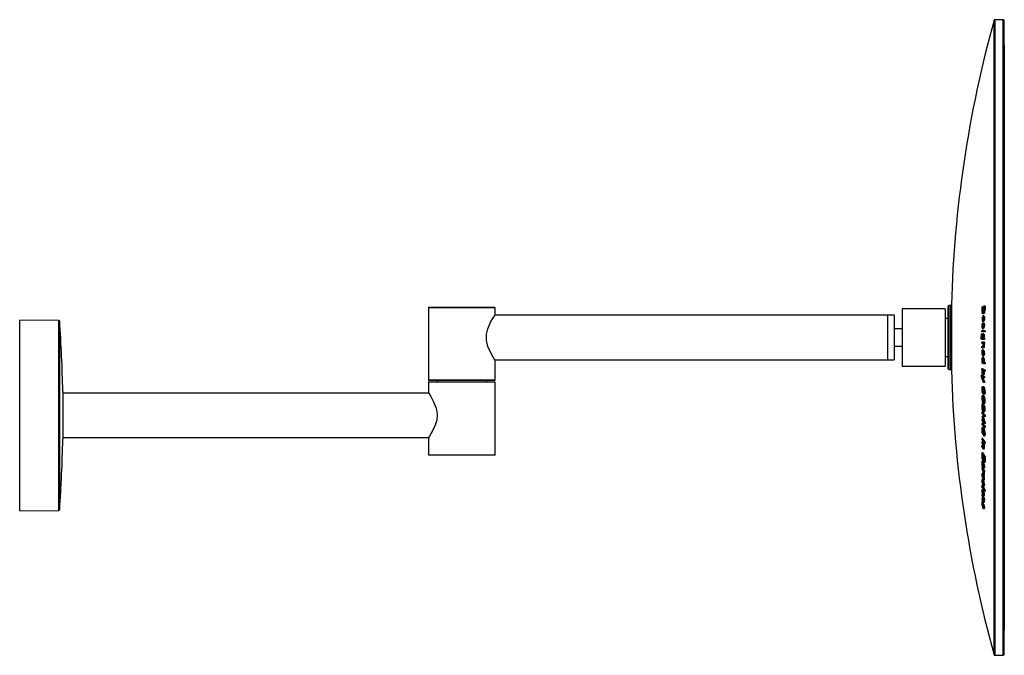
# Model space of a CAD drawing. Header units: millimetres. Extents: x -160 to 426, y -58 to 512.
# Tile 3 of 3: x 101 to 411, y 312 to 512. Entities that reach past the tile are written whole.
import ezdxf

# ---------------------------------------------------------------- set-up
doc = ezdxf.new("R2010")
doc.units = ezdxf.units.MM

msp = doc.modelspace()

# ---------------------------------------------------------------- linework, layer by layer
at = {"color": 8, "linetype": 'Continuous', "lineweight": 25}
for p, q in [((407.79, 507.92), (407.79, 511.65)), ((407.99, 511.8), (407.99, 508.06)), ((410.63, 311.8), (410.63, 511.8)), ((407.79, 311.95), (407.79, 507.92)), ((407.99, 508.06), (407.99, 311.8)), ((240.39, 421.1), (229.89, 421.1)), ((250.89, 421.1), (240.39, 421.1)), ((393.59, 421.85), (393.59, 401.75)), ((394.2, 401.74), (394.2, 421.85)), ((394.39, 422.05), (394.39, 409.02)), ((113.71, 357.41), (113.71, 417.19)), ((113.91, 417.01), (113.91, 357.59)), ((404.39, 415.25), (404.23, 415.25)), ((394.39, 409.02), (394.39, 401.55)), ((229.89, 398.5), (240.39, 398.5)), ((250.89, 397.7), (229.89, 397.7)), ((240.39, 398.5), (250.89, 398.5)), ((404.6, 389.35), (404.35, 389.35)), ((229.89, 374.9), (250.89, 374.9)), ((404.37, 377.16), (404.25, 377.16)), ((404.29, 374.33), (404.01, 374.33)), ((404.63, 373.74), (404.36, 373.74)), ((404.18, 371.5), (404.13, 371.5)), ((404.38, 362.53), (404.19, 362.53)), ((404.17, 358.82), (404.12, 358.82)), ((404.39, 358.39), (404.28, 358.39))]:
    msp.add_line(p, q, dxfattribs=at)
at = {"color": 7, "linetype": 'Continuous', "lineweight": 25}
for p, q in [((410.63, 511.8), (407.99, 511.8)), ((410.83, 511.6), (410.83, 312)), ((411.01, 503.92), (410.83, 504.14)), ((411.01, 503.92), (411.01, 411.8)), ((229.89, 421.1), (229.89, 398.5)), ((230.09, 421.3), (240.39, 421.3)), ((240.39, 421.3), (250.69, 421.3)), ((250.89, 418.82), (250.89, 421.1)), ((393.39, 401.95), (393.39, 421.65)), ((394.2, 421.85), (393.59, 421.85)), ((404.31, 421.09), (404, 421.09)), ((405, 421.65), (404.7, 421.65)), ((374.39, 418.8), (250.82, 418.8)), ((376.39, 418.8), (374.39, 418.8)), ((374.39, 404.8), (374.39, 418.8)), ((376.39, 418.8), (376.39, 411.8)), ((392.39, 420.8), (378.89, 420.8)), ((378.89, 420.8), (378.89, 402.8)), ((392.39, 420.8), (392.39, 402.8)), ((404.3, 420.39), (404, 420.39)), ((404.18, 419.31), (404.49, 419.31)), ((404.54, 418.65), (404.23, 418.65)), ((404.26, 418.35), (404.24, 418.35)), ((404.31, 419.34), (404.27, 419.33)), ((404.58, 419.33), (404.27, 419.33)), ((404.62, 419.34), (404.31, 419.34)), ((404.78, 419.43), (404.48, 419.43)), ((404.93, 419.76), (404.62, 419.76)), ((405, 420.58), (404.69, 420.58)), ((113.71, 417.19), (101.39, 417.3)), ((101.39, 357.3), (101.39, 417.3)), ((393.39, 417.8), (392.39, 417.8)), ((404.18, 417.62), (404.01, 417.62)), ((404.01, 416.33), (404.05, 416.14)), ((404.32, 416.33), (404.01, 416.33)), ((404.16, 415.44), (404.01, 415.44)), ((404.18, 417.05), (404.05, 417.05)), ((404.21, 416.14), (404.05, 416.14)), ((404.49, 416.83), (404.18, 416.83)), ((404.52, 416.84), (404.21, 416.84)), ((404.24, 415.61), (404.23, 415.25)), ((404.39, 415.61), (404.24, 415.61)), ((404.63, 416.31), (404.32, 416.31)), ((404.77, 417.82), (404.46, 417.82)), ((404.78, 415.54), (404.47, 415.54)), ((378.89, 414.55), (376.39, 414.55)), ((404.08, 412.81), (403.77, 412.81)), ((403.94, 412.06), (403.77, 412.06)), ((403.98, 412.58), (403.82, 412.58)), ((404.25, 413.57), (403.94, 413.57)), ((404.32, 412.01), (404.01, 412.01)), ((404.09, 414.57), (404.4, 414.57)), ((404.41, 414.58), (404.1, 414.58)), ((404.52, 412.9), (404.21, 412.9)), ((404.72, 414.73), (404.41, 414.73)), ((404.73, 412.64), (404.42, 412.64)), ((404.61, 413.6), (404.46, 413.6)), ((404.61, 413.9), (404.47, 413.9)), ((404.78, 412.11), (404.47, 412.11)), ((404.61, 413.91), (404.61, 413.57)), ((404.92, 413.57), (404.61, 413.57)), ((405.01, 413.92), (404.7, 413.92)), ((405, 413.57), (404.7, 413.57)), ((405.01, 413.92), (405, 413.57)), ((376.39, 411.8), (376.39, 404.8)), ((376.39, 409.05), (378.89, 409.05)), ((403.98, 411.61), (403.82, 411.61)), ((404.23, 411.14), (403.93, 411.14)), ((404.25, 410.33), (403.94, 410.33)), ((404.25, 408.93), (403.94, 408.93)), ((404.73, 408.79), (404.42, 408.79)), ((404.47, 411.5), (404.47, 411.16)), ((404.78, 411.5), (404.47, 411.5)), ((404.78, 411.16), (404.47, 411.16)), ((404.47, 410.3), (404.47, 409.96)), ((404.78, 410.3), (404.47, 410.3)), ((404.78, 409.96), (404.47, 409.96)), ((404.78, 409.34), (404.47, 409.34)), ((411.01, 411.8), (411.01, 319.67)), ((392.39, 405.8), (393.39, 405.8)), ((404.17, 406.96), (404, 406.96)), ((404.05, 406.38), (404.01, 406.18)), ((404.17, 406.18), (404.01, 406.18)), ((404.17, 406.38), (404.05, 406.38)), ((404.47, 407.87), (404.16, 407.87)), ((404.16, 407.86), (404.2, 407.86)), ((404.51, 407.86), (404.2, 407.86)), ((404.27, 406.39), (404.23, 406.39)), ((404.24, 406.08), (404.55, 406.08)), ((404.58, 408.57), (404.28, 408.57)), ((404.77, 406.9), (404.46, 406.9)), ((404.47, 407.86), (404.51, 407.86)), ((250.82, 404.8), (374.39, 404.8)), ((250.89, 398.5), (250.89, 404.73)), ((374.39, 404.8), (376.39, 404.8)), ((378.89, 402.8), (392.39, 402.8)), ((404, 404.18), (403.94, 404.18)), ((404.31, 404.67), (404.01, 404.67)), ((404.26, 405.09), (404.06, 405.09)), ((404.44, 405.47), (404.14, 405.47)), ((404.29, 404.08), (404.19, 404.08)), ((404.51, 405.46), (404.2, 405.46)), ((404.7, 404), (404.39, 404)), ((404.72, 405.12), (404.41, 405.12)), ((404.44, 405.47), (404.51, 405.46)), ((404.77, 404.58), (404.46, 404.58)), ((404.69, 403.89), (404.69, 403.55)), ((405, 403.89), (404.69, 403.89)), ((405, 403.55), (404.69, 403.55)), ((405, 403.89), (405, 403.55)), ((393.59, 401.75), (394.2, 401.74)), ((404.02, 399.83), (403.72, 399.83)), ((404.09, 399.79), (403.78, 399.79)), ((404.09, 399.7), (403.78, 399.7)), ((404.25, 401.95), (403.94, 401.95)), ((404.32, 401.04), (404.01, 401.04)), ((404.02, 399.83), (404.09, 399.79)), ((404.21, 401.46), (404.07, 401.46)), ((404.31, 400.41), (404.2, 400.41)), ((404.28, 400.06), (404.59, 400.06)), ((404.63, 400.07), (404.32, 400.07)), ((404.73, 400.23), (404.42, 400.23)), ((404.78, 400.74), (404.47, 400.74)), ((404.47, 399.54), (404.47, 399.19)), ((404.77, 399.54), (404.47, 399.54)), ((404.63, 400.07), (404.59, 400.06)), ((405.01, 401.57), (404.7, 401.57)), ((405.01, 401.24), (404.7, 401.24)), ((229.89, 397.7), (229.89, 394.4)), ((229.99, 397.8), (250.79, 397.8)), ((240.39, 398.3), (230.09, 398.3)), ((232.64, 398.3), (232.64, 397.8)), ((250.69, 398.3), (240.39, 398.3)), ((248.14, 397.8), (248.14, 398.3)), ((250.89, 374.9), (250.89, 397.7)), ((404.16, 399.32), (403.85, 399.32)), ((404.35, 398.86), (404.05, 398.86)), ((404.43, 396.32), (404.12, 396.32)), ((404.78, 399.19), (404.47, 399.19)), ((404.78, 398), (404.47, 398)), ((404.78, 397.65), (404.47, 397.65)), ((114.94, 394.84), (114.94, 379.76)), ((229.95, 394.3), (114.94, 394.3)), ((404.31, 395.39), (404, 395.39)), ((404.42, 393.51), (404.11, 393.51)), ((404.46, 394.52), (404.15, 394.52)), ((404.46, 394.18), (404.15, 394.18)), ((404.63, 396.2), (404.32, 396.2)), ((404.62, 393.36), (404.32, 393.36)), ((404.77, 396.06), (404.46, 396.06)), ((404.48, 393.92), (404.79, 393.92)), ((404.93, 395.65), (404.62, 395.65)), ((405.01, 394.8), (404.7, 394.8)), ((404.31, 392.58), (404, 392.58)), ((404.34, 390.98), (404.03, 390.98)), ((404.36, 391.99), (404.05, 391.99)), ((404.28, 393.07), (404.06, 393.07)), ((404.39, 390.71), (404.08, 390.71)), ((404.34, 390.33), (404.39, 390.43)), ((404.74, 390.45), (404.43, 390.45)), ((404.77, 393.21), (404.46, 393.21)), ((404.79, 390.42), (404.49, 390.42)), ((404.51, 391.05), (404.82, 391.05)), ((404.93, 392.77), (404.62, 392.77)), ((404.92, 391.19), (404.62, 391.19)), ((405.01, 391.9), (404.7, 391.9)), ((404.25, 388.26), (403.94, 388.26)), ((404.31, 389.95), (404, 389.95)), ((404.19, 389.07), (404.14, 389.07)), ((404.2, 388.71), (404.51, 388.71)), ((404.6, 388.85), (404.29, 388.85)), ((404.67, 389.68), (404.36, 389.68)), ((404.52, 390.05), (404.4, 390.05)), ((404.93, 388.38), (404.62, 388.38)), ((405.01, 389.21), (404.7, 389.21)), ((404.7, 387.32), (404.7, 386.99)), ((405.01, 387.32), (404.7, 387.32)), ((405.01, 387.32), (405.01, 386.99)), ((403.93, 385.98), (403.93, 385.66)), ((404.24, 385.98), (403.93, 385.98)), ((404.25, 384.78), (403.94, 384.78)), ((404.05, 386.97), (404.05, 386.64)), ((404.46, 386.68), (404.15, 386.68)), ((404.24, 385.98), (404.28, 385.92)), ((405, 385.03), (404.69, 385.03)), ((405, 384.72), (404.69, 384.72)), ((405.01, 386.99), (404.7, 386.99)), ((404.31, 382.6), (404, 382.6)), ((404.07, 383.07), (404.06, 383.04)), ((404.19, 383.04), (404.06, 383.04)), ((404.4, 383.43), (404.09, 383.43)), ((404.46, 381.67), (404.15, 381.67)), ((404.46, 381.35), (404.15, 381.35)), ((404.63, 383.19), (404.32, 383.19)), ((404.77, 382.96), (404.46, 382.96)), ((404.53, 380.88), (404.84, 380.88)), ((404.93, 382.47), (404.62, 382.47)), ((405.01, 381.61), (404.7, 381.61)), ((405.01, 383.83), (404.71, 383.83)), ((405.02, 383.52), (404.71, 383.52)), ((114.94, 380.3), (229.95, 380.3)), ((229.89, 380.27), (229.89, 374.9)), ((404.25, 379.98), (403.94, 379.98)), ((403.94, 379.98), (403.94, 379.67)), ((404.25, 378.95), (403.94, 378.95)), ((403.94, 378.95), (403.94, 378.65)), ((404.4, 377.87), (404.46, 377.78)), ((404.46, 379.21), (404.46, 378.9)), ((404.77, 379.21), (404.46, 379.21)), ((404.61, 378.9), (404.46, 378.9)), ((404.77, 378.08), (404.46, 378.08)), ((404.46, 378.08), (404.46, 377.78)), ((404.77, 377.78), (404.46, 377.78)), ((404.92, 378.99), (404.61, 378.99)), ((405.01, 378.86), (404.7, 378.86)), ((405.01, 378.51), (404.7, 378.51)), ((405.01, 378.86), (405.01, 378.51)), ((250.79, 374.8), (229.99, 374.8)), ((404.25, 377.69), (403.94, 377.69)), ((404.25, 375.55), (403.94, 375.55)), ((404.36, 376.75), (404.67, 376.75)), ((404.72, 376.8), (404.41, 376.8)), ((404.77, 377.22), (404.46, 377.22)), ((403.94, 371.86), (403.94, 371.56)), ((404.16, 372.24), (404.01, 372.24)), ((404.33, 372.89), (404.02, 372.89)), ((404.4, 372.81), (404.09, 372.81)), ((404.26, 373.5), (404.15, 373.5)), ((404.24, 373.12), (404.36, 373.12)), ((404.37, 371.87), (404.24, 371.87)), ((404.69, 372.19), (404.38, 372.19)), ((404.61, 372.93), (404.5, 372.93)), ((404.59, 372.53), (404.9, 372.53)), ((405.01, 374.2), (404.7, 374.2)), ((405.02, 373.11), (404.71, 373.11)), ((403.94, 370.87), (403.94, 370.58)), ((404.25, 370.87), (403.94, 370.87)), ((404.35, 369), (404.05, 369)), ((404.13, 371.5), (404.18, 371.4)), ((404.37, 368.8), (404.2, 368.8)), ((404.39, 371.29), (404.24, 371.29)), ((404.38, 371.2), (404.29, 371.2)), ((404.35, 370.81), (404.29, 370.89)), ((404.35, 368.94), (404.41, 368.61)), ((404.38, 370.8), (404.69, 370.8)), ((404.71, 368.61), (404.41, 368.61)), ((404.77, 371.35), (404.46, 371.35)), ((404.77, 369.79), (404.46, 369.79)), ((404.77, 369.49), (404.46, 369.49)), ((404.77, 368.96), (404.46, 368.96)), ((404.77, 369.79), (404.77, 369.49)), ((404.26, 368.37), (404.01, 368.37)), ((404.32, 367.75), (404.01, 367.75)), ((404.17, 366.51), (404.01, 366.51)), ((404.17, 365.83), (404.01, 365.83)), ((404.34, 367.12), (404.03, 367.12)), ((404.17, 365.93), (404.05, 365.93)), ((404.37, 367.84), (404.06, 367.84)), ((404.51, 366.89), (404.2, 366.89)), ((404.38, 365.57), (404.23, 365.57)), ((404.33, 367.25), (404.38, 366.96)), ((404.69, 366.96), (404.38, 366.96)), ((404.71, 368.14), (404.4, 368.14)), ((404.77, 365.56), (404.46, 365.56)), ((404.77, 367.41), (404.47, 367.41)), ((404.18, 362.31), (403.94, 362.31)), ((404.3, 365.16), (403.99, 365.16)), ((404.01, 364.68), (404.01, 364.53)), ((404.13, 364.68), (404.01, 364.68)), ((404.19, 364.53), (404.01, 364.53)), ((404.19, 363.46), (404.01, 363.46)), ((404.33, 364.02), (404.02, 364.02)), ((404.08, 363.71), (404.04, 363.71)), ((404.35, 363.04), (404.04, 363.04)), ((404.39, 365.04), (404.08, 365.04)), ((404.38, 362.75), (404.11, 362.75)), ((404.51, 363.73), (404.2, 363.73)), ((404.37, 362.35), (404.28, 362.35)), ((404.37, 365.14), (404.68, 365.14)), ((404.71, 363.02), (404.4, 363.02)), ((404.77, 362.37), (404.46, 362.37)), ((404.7, 363.66), (404.7, 363.4)), ((405.01, 363.66), (404.7, 363.66)), ((405.01, 363.4), (404.7, 363.4)), ((405.01, 363.66), (405.01, 363.4)), ((404.24, 361.19), (403.93, 361.19)), ((403.93, 359.3), (403.93, 359.06)), ((403.93, 359.3), (403.99, 359.17)), ((404.24, 360.17), (404, 360.17)), ((404.14, 359.61), (404, 359.61)), ((404.32, 360.02), (404.09, 360.02)), ((404.38, 360.41), (404.25, 360.41)), ((404.4, 362.01), (404.37, 362)), ((404.37, 361.99), (404.68, 361.99)), ((404.41, 359.95), (404.38, 359.95)), ((404.38, 359.94), (404.69, 359.94)), ((404.7, 359.18), (404.39, 359.18)), ((404.71, 362.01), (404.4, 362.01)), ((404.72, 359.95), (404.41, 359.95)), ((404.77, 361.02), (404.46, 361.02)), ((404.77, 360.77), (404.46, 360.77)), ((404.76, 360.28), (404.46, 360.28)), ((404.71, 362.01), (404.68, 362)), ((404.72, 359.95), (404.69, 359.95)), ((404.77, 361.02), (404.77, 360.77)), ((101.39, 357.3), (113.71, 357.41)), ((404.36, 359.03), (404.24, 359.03)), ((404.24, 358.51), (404.28, 358.39)), ((404.38, 358.51), (404.24, 358.51)), ((404.39, 357.97), (404.7, 357.97)), ((404.77, 358.38), (404.46, 358.38)), ((410.83, 319.45), (411.01, 319.67)), ((407.99, 311.8), (410.63, 311.8))]:
    msp.add_line(p, q, dxfattribs=at)
at = {"color": 7, "linetype": 'Continuous', "lineweight": 25, "flags": 128}
for points in [[(250.87, 404.73), (250.74, 404.92), (250.27, 405.65), (249.51, 406.96), (248.61, 409.01), (248.18, 410.87), (248.2, 412.87), (248.59, 414.54), (249.48, 416.58), (250.36, 418.09), (250.81, 418.78), (250.83, 418.82)], [(404.05, 419.77), (404.1, 419.66), (404.13, 419.64), (404.17, 419.62)], [(404.2, 418.65), (404.32, 418.61), (404.38, 418.5), (404.43, 418.3), (404.45, 418.06), (404.46, 417.82)], [(404.32, 418.31), (404.29, 418.34), (404.26, 418.36), (404.24, 418.35)], [(404.31, 419.65), (404.32, 419.66), (404.32, 419.66), (404.33, 419.66), (404.33, 419.66), (404.34, 419.66), (404.34, 419.66), (404.35, 419.67), (404.35, 419.67)], [(404.58, 419.33), (404.51, 419.31), (404.49, 419.31)], [(404.54, 418.64), (404.62, 418.61), (404.69, 418.5), (404.74, 418.3), (404.76, 418.06), (404.77, 417.82)], [(404.62, 419.34), (404.62, 419.34), (404.61, 419.34), (404.61, 419.34), (404.6, 419.34), (404.6, 419.33), (404.59, 419.33), (404.59, 419.33), (404.58, 419.33)], [(404.01, 415.44), (404.02, 415.26), (404.03, 415.06), (404.04, 414.97), (404.06, 414.91), (404.08, 414.88), (404.1, 414.88)], [(404.23, 415.25), (404.21, 414.88), (404.19, 414.74), (404.16, 414.64), (404.12, 414.59), (404.1, 414.58)], [(404.16, 415.26), (404.16, 415.3), (404.16, 415.35), (404.16, 415.39), (404.16, 415.44), (404.16, 415.48), (404.16, 415.53), (404.17, 415.57), (404.17, 415.62)], [(404.17, 415.62), (404.18, 415.91), (404.2, 416.07), (404.23, 416.2), (404.26, 416.28), (404.31, 416.31)], [(404.21, 416.84), (404.21, 416.84), (404.21, 416.84), (404.2, 416.83), (404.2, 416.83), (404.19, 416.83), (404.19, 416.83), (404.18, 416.83), (404.18, 416.83)], [(404.46, 417.82), (404.45, 417.44), (404.41, 417.21), (404.37, 417.03), (404.29, 416.89), (404.21, 416.84)], [(404.31, 416.31), (404.37, 416.27), (404.41, 416.17), (404.44, 416.03), (404.46, 415.82), (404.47, 415.54)], [(404.39, 415.53), (404.38, 415.8), (404.37, 415.9), (404.35, 415.97), (404.33, 416), (404.31, 416.01)], [(404.41, 414.73), (404.4, 414.76), (404.4, 414.78), (404.39, 414.81), (404.39, 414.83), (404.38, 414.86), (404.38, 414.88), (404.37, 414.91), (404.37, 414.93)], [(404.77, 417.82), (404.75, 417.44), (404.72, 417.21), (404.67, 417.03), (404.6, 416.89), (404.52, 416.84)], [(404.62, 416.31), (404.68, 416.27), (404.72, 416.17), (404.75, 416.03), (404.77, 415.82), (404.78, 415.54)], [(403.93, 411.14), (403.83, 411.21), (403.77, 411.36), (403.73, 411.59), (403.7, 411.84), (403.7, 412.05)], [(403.94, 413.57), (403.94, 413.61), (403.94, 413.64), (403.94, 413.68), (403.94, 413.72), (403.94, 413.76), (403.94, 413.79), (403.94, 413.83), (403.94, 413.87)], [(403.99, 412.62), (404.04, 412.79), (404.14, 412.89), (404.2, 412.9)], [(404.2, 412.9), (404.31, 412.87), (404.37, 412.79), (404.42, 412.64)], [(404.34, 412.47), (404.27, 412.54), (404.24, 412.55), (404.2, 412.56)], [(404.51, 412.9), (404.62, 412.87), (404.68, 412.79), (404.73, 412.64)], [(404.61, 413.91), (404.62, 413.91), (404.63, 413.91), (404.64, 413.91), (404.65, 413.91), (404.66, 413.92), (404.68, 413.92), (404.69, 413.92), (404.7, 413.92)], [(404.7, 413.57), (404.68, 413.57), (404.67, 413.57), (404.66, 413.57), (404.65, 413.57), (404.64, 413.57), (404.63, 413.57), (404.62, 413.57), (404.61, 413.57)], [(405, 413.57), (404.99, 413.57), (404.98, 413.57), (404.97, 413.57), (404.96, 413.57), (404.95, 413.57), (404.94, 413.57), (404.93, 413.57), (404.92, 413.57)], [(403.82, 411.61), (403.84, 411.55), (403.9, 411.49), (403.93, 411.48)], [(403.93, 411.48), (403.94, 411.48), (403.95, 411.48), (403.96, 411.48), (403.97, 411.48), (403.98, 411.48), (403.99, 411.48), (404, 411.48), (404.01, 411.48)], [(404.47, 411.16), (404.4, 411.15), (404.33, 411.15), (404.27, 411.15), (404.2, 411.15), (404.13, 411.14), (404.06, 411.14), (403.99, 411.14), (403.93, 411.14)], [(403.94, 409.99), (403.94, 410.03), (403.94, 410.08), (403.94, 410.12), (403.94, 410.16), (403.94, 410.2), (403.94, 410.25), (403.94, 410.29), (403.94, 410.33)], [(403.94, 408.59), (403.94, 408.64), (403.94, 408.68), (403.94, 408.72), (403.94, 408.76), (403.94, 408.81), (403.94, 408.85), (403.94, 408.89), (403.94, 408.93)], [(404.07, 411.58), (404.14, 411.5), (404.17, 411.49), (404.2, 411.49)], [(404.78, 411.16), (404.71, 411.15), (404.64, 411.15), (404.57, 411.15), (404.51, 411.15), (404.44, 411.14), (404.37, 411.14), (404.3, 411.14), (404.23, 411.14)], [(404.4, 409.43), (404.39, 409.66), (404.37, 409.79), (404.34, 409.88), (404.31, 409.94), (404.26, 409.97)], [(404.26, 408.91), (404.33, 408.96), (404.36, 409.04), (404.38, 409.16), (404.39, 409.29), (404.4, 409.43)], [(404.42, 408.79), (404.37, 408.64), (404.31, 408.58), (404.28, 408.57)], [(404.4, 411.5), (404.41, 411.5), (404.42, 411.5), (404.43, 411.5), (404.44, 411.5), (404.44, 411.5), (404.45, 411.5), (404.46, 411.5), (404.47, 411.5)], [(404.47, 409.96), (404.46, 409.96), (404.45, 409.96), (404.44, 409.96), (404.44, 409.96), (404.43, 409.96), (404.42, 409.96), (404.41, 409.96), (404.41, 409.96)], [(404.73, 408.79), (404.68, 408.64), (404.62, 408.58), (404.58, 408.57)], [(404.78, 410.3), (404.78, 410.25), (404.78, 410.21), (404.78, 410.17), (404.78, 410.13), (404.78, 410.08), (404.78, 410.04), (404.78, 410), (404.78, 409.96)], [(404, 407.67), (404.07, 407.82), (404.12, 407.86)], [(404.18, 407.53), (404.1, 407.51), (404.06, 407.44), (404.03, 407.31), (404.01, 407.15), (404, 406.96)], [(404.46, 406.9), (404.44, 406.54), (404.41, 406.34), (404.36, 406.19), (404.3, 406.1), (404.21, 406.08)], [(404.26, 406.39), (404.27, 406.39), (404.29, 406.41), (404.31, 406.43)], [(404.77, 406.9), (404.75, 406.54), (404.72, 406.34), (404.67, 406.19), (404.61, 406.1), (404.55, 406.09)], [(403.98, 405.28), (404.04, 405.42), (404.13, 405.47), (404.2, 405.46)], [(404.2, 405.12), (404.13, 405.13), (404.1, 405.12), (404.06, 405.09)], [(404.19, 404.08), (404.26, 404.07), (404.29, 404.08), (404.33, 404.12)], [(403.72, 399.7), (403.72, 399.71), (403.72, 399.73), (403.72, 399.75), (403.72, 399.76), (403.72, 399.78), (403.72, 399.8), (403.72, 399.82), (403.72, 399.83)], [(403.78, 399.79), (403.78, 399.78), (403.78, 399.77), (403.78, 399.76), (403.78, 399.74), (403.78, 399.73), (403.78, 399.72), (403.78, 399.71), (403.78, 399.7)], [(403.94, 401.62), (403.94, 401.66), (403.94, 401.7), (403.94, 401.74), (403.94, 401.78), (403.94, 401.82), (403.94, 401.87), (403.94, 401.91), (403.94, 401.95)], [(404.01, 401.58), (404, 401.59), (403.99, 401.59), (403.98, 401.6), (403.97, 401.6), (403.97, 401.6), (403.96, 401.61), (403.95, 401.61), (403.94, 401.62)], [(404.2, 401.48), (404.13, 401.5), (404.1, 401.49), (404.07, 401.46)], [(404.2, 400.41), (404.27, 400.39), (404.3, 400.4), (404.34, 400.43)], [(404.77, 399.54), (404.77, 399.5), (404.77, 399.46), (404.77, 399.41), (404.77, 399.37), (404.77, 399.33), (404.78, 399.28), (404.78, 399.24), (404.78, 399.19)], [(405.01, 401.57), (405.01, 401.53), (405.01, 401.49), (405.01, 401.44), (405.01, 401.4), (405.01, 401.36), (405.01, 401.32), (405.01, 401.28), (405.01, 401.24)], [(404.78, 398), (404.78, 397.96), (404.78, 397.91), (404.78, 397.87), (404.78, 397.83), (404.78, 397.78), (404.78, 397.74), (404.78, 397.7), (404.78, 397.65)], [(229.89, 394.4), (230.1, 394.08), (230.65, 393.21), (231.46, 391.76), (232.33, 389.54), (232.64, 387.72), (232.52, 385.84), (232.05, 384.2), (231.11, 382.19), (230.27, 380.78), (229.92, 380.25), (229.94, 380.27)], [(404.01, 396.17), (404.08, 396.31), (404.16, 396.31), (404.32, 396.2)], [(404.01, 393.37), (404.07, 393.49), (404.15, 393.5), (404.23, 393.44), (404.32, 393.36)], [(404.32, 395.88), (404.19, 395.97), (404.12, 395.99), (404.07, 395.92), (404.06, 395.88)], [(404.42, 393.5), (404.46, 393.5), (404.54, 393.44), (404.62, 393.36)], [(404.43, 396.31), (404.47, 396.31), (404.63, 396.2)], [(404.47, 394.24), (404.55, 394.31), (404.59, 394.44), (404.62, 394.63), (404.63, 394.85)], [(404.7, 394.8), (404.67, 394.35), (404.63, 394.11), (404.57, 393.97), (404.47, 393.92)], [(404.47, 393.92), (404.47, 393.96), (404.47, 394), (404.47, 394.04), (404.47, 394.08), (404.47, 394.12), (404.47, 394.16), (404.47, 394.2), (404.47, 394.24)], [(405.01, 394.8), (404.98, 394.35), (404.94, 394.11), (404.87, 393.97), (404.78, 393.92)], [(404.31, 393.04), (404.19, 393.15), (404.12, 393.17), (404.07, 393.11), (404.06, 393.07)], [(404.43, 390.44), (404.45, 390.44), (404.49, 390.42)], [(404.49, 391.39), (404.51, 391.38), (404.56, 391.45), (404.57, 391.48)], [(404.62, 391.19), (404.56, 391.08), (404.53, 391.05), (404.5, 391.05)], [(404.74, 390.44), (404.76, 390.44), (404.79, 390.42)], [(404.92, 391.19), (404.87, 391.08), (404.84, 391.05), (404.82, 391.05)], [(404.14, 389.07), (404.19, 389.04), (404.22, 389.07), (404.24, 389.12)], [(404.29, 388.85), (404.25, 388.73), (404.19, 388.71), (404.15, 388.75)], [(404.49, 390.09), (404.44, 390.11), (404.42, 390.09), (404.4, 390.05)], [(404.62, 388.38), (404.61, 388.41), (404.6, 388.45), (404.6, 388.48), (404.59, 388.51), (404.59, 388.55), (404.58, 388.58), (404.57, 388.61), (404.57, 388.65)], [(404.01, 383.34), (404.08, 383.43), (404.15, 383.4), (404.23, 383.3), (404.32, 383.19)], [(404.32, 382.88), (404.19, 383.05), (404.12, 383.1), (404.12, 383.1)], [(404.46, 381.67), (404.46, 381.63), (404.46, 381.59), (404.46, 381.55), (404.46, 381.51), (404.46, 381.47), (404.46, 381.43), (404.46, 381.39), (404.46, 381.35)], [(404.47, 381.21), (404.55, 381.23), (404.6, 381.33), (404.62, 381.49), (404.63, 381.7)], [(404.7, 381.61), (404.68, 381.25), (404.64, 381.03), (404.58, 380.91), (404.51, 380.88), (404.47, 380.9)], [(405.01, 381.61), (404.99, 381.25), (404.95, 381.03), (404.89, 380.91), (404.84, 380.89)], [(405.01, 383.83), (405.01, 383.79), (405.01, 383.75), (405.01, 383.71), (405.01, 383.67), (405.02, 383.63), (405.02, 383.6), (405.02, 383.56), (405.02, 383.52)], [(404.77, 378.08), (404.77, 378.04), (404.77, 378.01), (404.77, 377.97), (404.77, 377.93), (404.77, 377.89), (404.77, 377.85), (404.77, 377.81), (404.77, 377.78)], [(403.94, 377.39), (403.94, 377.42), (403.94, 377.46), (403.94, 377.5), (403.94, 377.54), (403.94, 377.58), (403.94, 377.62), (403.94, 377.65), (403.94, 377.69)], [(404.25, 377.16), (404.31, 377.1), (404.35, 377.11), (404.37, 377.17), (404.39, 377.27), (404.39, 377.41)], [(404.41, 376.8), (404.36, 376.75), (404.3, 376.79), (404.27, 376.84)], [(404.72, 376.8), (404.67, 376.75), (404.67, 376.75)], [(403.94, 371.86), (403.95, 371.85), (403.95, 371.84), (403.96, 371.82), (403.97, 371.81), (403.97, 371.8), (403.98, 371.79), (403.99, 371.78), (403.99, 371.76)], [(404.09, 372.51), (404.06, 372.55), (404.04, 372.54), (404.03, 372.5), (404.02, 372.42), (404.01, 372.24)], [(404.02, 372.89), (404.02, 372.89), (404.07, 372.85), (404.09, 372.81)], [(404.15, 373.5), (404.21, 373.44), (404.24, 373.46), (404.27, 373.53), (404.29, 373.65), (404.29, 373.84)], [(404.33, 373.35), (404.3, 373.19), (404.25, 373.12), (404.19, 373.15), (404.15, 373.2)], [(404.5, 372.93), (404.55, 372.87), (404.59, 372.88), (404.61, 372.94), (404.63, 373.07), (404.63, 373.26)], [(404.71, 373.11), (404.69, 372.76), (404.65, 372.6), (404.6, 372.53), (404.55, 372.56), (404.5, 372.63)], [(405.02, 373.11), (405, 372.76), (404.96, 372.6), (404.91, 372.53), (404.9, 372.54)], [(404.05, 368.98), (404.08, 368.99), (404.13, 368.93), (404.2, 368.8)], [(404.2, 368.5), (404.13, 368.63), (404.1, 368.67), (404.08, 368.67)], [(404.29, 371.2), (404.34, 371.14), (404.36, 371.15), (404.38, 371.2), (404.39, 371.32), (404.39, 371.48)], [(404.46, 371.35), (404.45, 371), (404.43, 370.87), (404.39, 370.8), (404.38, 370.8)], [(404.59, 368.61), (404.67, 368.31), (404.71, 368.14)], [(404.77, 371.35), (404.76, 371), (404.74, 370.87), (404.7, 370.8), (404.69, 370.8)], [(404.17, 366.69), (404.09, 366.82), (404.06, 366.82), (404.03, 366.76), (404.01, 366.66), (404.01, 366.51)], [(404.03, 367.1), (404.08, 367.09), (404.14, 367.01), (404.2, 366.89)], [(404.21, 365.36), (404.2, 365.37), (404.2, 365.38), (404.19, 365.39), (404.19, 365.4), (404.19, 365.41), (404.18, 365.42), (404.18, 365.43), (404.17, 365.44)], [(404.46, 365.56), (404.44, 365.29), (404.41, 365.18), (404.37, 365.15), (404.29, 365.21), (404.21, 365.36)], [(404.33, 365.46), (404.35, 365.46), (404.37, 365.54), (404.39, 365.66), (404.39, 365.73)], [(404.77, 365.56), (404.75, 365.29), (404.72, 365.18), (404.68, 365.15)], [(403.94, 364.89), (403.95, 365.05), (403.96, 365.13), (403.99, 365.16), (404.02, 365.14), (404.08, 365.04)], [(404.09, 364.77), (404.05, 364.83), (404.04, 364.84), (404.02, 364.83), (404.02, 364.8), (404.01, 364.71), (404.01, 364.68)], [(404.02, 364.01), (404.05, 364), (404.12, 363.9), (404.2, 363.73)], [(404.2, 363.48), (404.12, 363.65), (404.08, 363.71), (404.06, 363.71)], [(404.28, 362.35), (404.31, 362.3), (404.34, 362.29), (404.35, 362.3)], [(404.33, 364.01), (404.36, 364), (404.43, 363.9), (404.51, 363.73)], [(403.99, 360.16), (404.02, 360.15), (404.07, 360.07), (404.09, 360.02)], [(404.09, 359.78), (404.05, 359.85), (404.03, 359.86), (404.02, 359.85), (404, 359.78), (404, 359.61)], [(404.25, 360.41), (404.31, 360.28), (404.34, 360.27), (404.37, 360.32), (404.38, 360.4), (404.38, 360.51)], [(404.35, 359.95), (404.29, 360.05), (404.26, 360.12)], [(404.37, 361.99), (404.34, 362.01), (404.31, 362.05)], [(404.12, 358.82), (404.13, 358.8), (404.13, 358.79), (404.14, 358.77), (404.15, 358.75), (404.15, 358.73), (404.16, 358.71), (404.17, 358.7), (404.17, 358.68)], [(404.28, 358.39), (404.34, 358.29), (404.36, 358.27), (404.38, 358.3), (404.39, 358.38), (404.4, 358.54)], [(404.46, 358.38), (404.45, 358.09), (404.42, 358), (404.39, 357.97), (404.35, 358.02), (404.28, 358.15)], [(404.77, 358.38), (404.75, 358.09), (404.73, 358), (404.7, 357.98)]]:
    msp.add_lwpolyline(points, dxfattribs=at)
at = {"color": 7, "linetype": 'Continuous', "lineweight": 25}
for centre, radius, start, end in [((769.25, 411.8), 375, 164.5573, 178.4337), ((407.99, 511.6), 0.2, 90, 164.5573), ((410.63, 511.6), 0.2, 0, 90), ((230.09, 421.1), 0.2, 90, 180), ((250.69, 421.1), 0.2, 0, 90), ((393.59, 421.65), 0.2, 90.5, 180), ((394.19, 422.05), 0.2, 270.5, 358.4337), ((782.56, 419.06), 378.63, 179.6484, 179.811), ((426.7, 358.47), 66.9, 109.2045, 109.8938), ((426.73, 358.15), 66.92, 109.2861, 109.8588), ((790.48, 419.05), 386.49, 179.6979, 179.8022), ((750.44, 419.24), 346.14, 179.6942, 179.8107), ((429.62, 350.9), 74.61, 109.5668, 109.829), ((750.76, 419.47), 346.14, 179.6942, 179.8107), ((766.14, 419.42), 361.46, 179.6462, 179.8164), ((750.52, 419.48), 345.52, 179.6407, 179.8187), ((407.06, 420.19), 3.13, 177.9468, 192.0715), ((406.54, 420.3), 2.55, 178.0849, 192.0119), ((404.32, 419.58), 0.32, 186.8725, 233.1828), ((404.96, 417.78), 0.962, 144.5836, 189.0902), ((404.19, 419.5), 0.191, 250.6057, 296.4911), ((404.17, 420.02), 0.394, 272.4013, 292.2231), ((768.29, 418.05), 364.12, 179.9551, 180.1922), ((770.31, 418.06), 366.07, 179.9545, 180.1404), ((406.85, 420.3), 2.55, 178.0762, 192.0206), ((404.17, 419.81), 0.489, 287.5564, 309.2266), ((403.26, 417.9), 1.14, 354.962, 20.8302), ((404.24, 419.97), 0.323, 289.4272, 357.221), ((403.97, 419.84), 0.653, 320.7822, 352.4595), ((401.47, 420.57), 3.16, 348.8347, 0.8131), ((400.75, 420.52), 3.94, 348.8958, 0.8552), ((404.48, 419.81), 0.489, 287.5395, 309.1994), ((404.28, 419.84), 0.653, 320.7611, 352.4454), ((401.06, 420.52), 3.94, 348.8866, 0.8561), ((113.71, 416.99), 0.2, 4.2592, 89.5), ((-284.99, 387.3), 400, 1.0799, 4.2592), ((405.13, 415.2), 1.21, 169.6982, 211.3213), ((408.63, 415.54), 4.69, 170.2976, 181.398), ((407.21, 417.57), 3.2, 179.0813, 189.38), ((408.42, 415.54), 4.41, 172.2059, 181.2225), ((403.57, 415.16), 0.601, 331.4765, 8.9616), ((404.78, 415.71), 0.553, 148.1839, 191.3006), ((404.19, 417.29), 0.131, 292.7191, 347.4127), ((402.67, 417.74), 1.71, 343.5667, 2.0432), ((399.8, 415.45), 4.6, 353.4908, 0.9335), ((400.28, 415.45), 4.19, 350.19, 1.1999), ((413.43, 387.08), 31.06, 106.6743, 106.7402), ((400.58, 415.45), 4.19, 350.1869, 1.1945), ((407.03, 412.12), 3.33, 168.1335, 181.2177), ((569.59, 448.72), 169.66, 192.2195, 192.2975), ((406.06, 412.11), 2.29, 167.9837, 181.0627), ((405.49, 412.02), 1.72, 178.4412, 193.5154), ((424.11, 91.68), 322.82, 93.4887, 93.5822), ((423.9, 94.77), 319.42, 93.4884, 93.5829), ((406.56, 412.13), 2.62, 169.1848, 180.8904), ((406.06, 412.03), 2.12, 178.3399, 195.0675), ((405.34, 412.06), 1.33, 162.5725, 182.096), ((405.03, 411.93), 1.03, 175.3574, 200.3264), ((404.21, 412.41), 0.149, 92.7901, 159.4222), ((423.48, 106.29), 307.88, 93.5132, 93.5811), ((403.42, 412.12), 0.981, 354.8754, 20.9449), ((403.13, 411.97), 1.27, 342.0402, 2.5293), ((402.54, 412.02), 1.93, 344.213, 2.6201), ((404.33, 414.73), 0.17, 297.4864, 2.4537), ((401.77, 412.14), 2.7, 359.3598, 10.6837), ((694.58, 413.15), 290.12, 179.8516, 179.9114), ((688.05, 413.18), 283.36, 179.8515, 179.9214), ((402.85, 412.02), 1.93, 344.1924, 2.6242), ((402.08, 412.14), 2.7, 359.3566, 10.6933), ((423.77, 702.76), 293.1, 266.121, 266.2241), ((424.3, 708.65), 299.35, 266.1007, 266.1613), ((423.21, 691.48), 283.2, 266.0989, 266.1631), ((404.2, 411.64), 0.148, 271.5512, 337.7138), ((424.26, 705.74), 296.08, 266.125, 266.2271), ((401.95, 409.4), 2.51, 358.7203, 12.8848), ((401.93, 409.28), 2.54, 348.8539, 1.4652), ((402.26, 409.4), 2.51, 358.7226, 12.8934), ((402.24, 409.28), 2.54, 348.8339, 1.473), ((650.27, 412.14), 245.49, 180.1497, 180.2296), ((406.71, 407.06), 2.78, 167.5011, 181.3568), ((407.44, 406.91), 3.51, 178.4939, 191.9093), ((423.57, 701.13), 293.19, 266.1624, 266.2273), ((406.78, 406.9), 2.78, 178.8484, 190.7554), ((775.74, 405.47), 371.57, 179.6814, 179.9034), ((397.04, 382.08), 25.05, 73.3707, 73.4528), ((403.18, 407.07), 1.29, 352.1464, 37.8905), ((779.71, 405.41), 375.48, 179.6797, 179.8505), ((404.19, 407.39), 0.137, 16.0565, 67.6857), ((403.22, 406.85), 1.17, 339.3149, 2.8704), ((403.08, 406.99), 1.31, 356.2815, 19.2055), ((403.49, 407.07), 1.29, 352.1343, 37.9224), ((406.11, 404.84), 2.17, 168.1441, 181.4657), ((406.19, 404.71), 2.26, 178.1084, 194.2883), ((670.06, 403.99), 266.12, 179.9588, 180.031), ((421.49, 449.75), 48.84, 248.93, 249.0172), ((427.02, 463.32), 63.8, 248.7883, 249.5157), ((405.05, 404.73), 1.05, 160.3099, 183.3436), ((405.2, 404.6), 1.2, 176.3628, 198.2165), ((404.28, 404.29), 0.231, 197.2806, 247.2974), ((403.99, 405.09), 0.421, 3.5215, 61.0615), ((404.11, 404.91), 0.23, 17.5202, 67.6748), ((405.51, 404.6), 1.2, 176.3622, 198.2246), ((403.23, 404.61), 1.16, 355.8609, 18.7052), ((403.34, 404.47), 1.05, 340.3104, 3.0288), ((402.8, 404.49), 1.66, 343.1808, 3.2646), ((427.66, 465.35), 65.61, 249.2251, 249.5078), ((401.47, 404.61), 2.99, 359.4473, 9.7815), ((404.3, 405.09), 0.421, 3.5325, 61.0933), ((403.1, 404.49), 1.67, 343.1831, 3.2507), ((427.46, 464.03), 64.19, 249.2368, 249.5259), ((401.77, 404.61), 3, 359.4611, 9.7804), ((393.59, 401.95), 0.2, 180, 269.5), ((394.19, 401.54), 0.2, 1.5663, 89.5), ((769.25, 411.8), 375, 181.5663, 195.4427), ((405.21, 399.6), 1.5, 176.3813, 201.2776), ((436.61, 452.38), 61.99, 237.9509, 238.0248), ((404.5, 399.64), 0.716, 174.8853, 205.7797), ((429.1, 451.46), 55.54, 243.0592, 243.9353), ((405.6, 401.1), 1.66, 163.1834, 183.3287), ((407.13, 400.99), 3.19, 179.7198, 189.6844), ((435.76, 364.35), 47.09, 131.6497, 132.4762), ((404.77, 400.59), 0.793, 190.0245, 210.6014), ((405.1, 401.1), 1.09, 160.7975, 183.0963), ((405.3, 400.97), 1.29, 176.6844, 197.8843), ((404.33, 400.65), 0.276, 196.9751, 241.814), ((404.34, 400.35), 0.31, 212.6747, 242.9349), ((471.86, 399.68), 67.77, 179.905, 179.981), ((404.8, 399.64), 0.715, 174.8763, 205.7975), ((404.07, 401.24), 0.273, 16.9942, 62.3478), ((404.28, 400.2), 0.142, 239.3958, 289.9839), ((429.48, 451.64), 55.73, 243.0792, 243.9529), ((405.6, 400.97), 1.29, 176.6678, 197.9224), ((404.17, 400.27), 0.252, 306.8221, 351.9137), ((403.12, 400.93), 1.28, 356.4961, 18.0252), ((403.4, 400.78), 0.998, 339.727, 3.9365), ((429.33, 451.55), 56.02, 243.5682, 243.9113), ((401.82, 400.79), 2.65, 358.9668, 13.0654), ((402.31, 400.67), 2.15, 348.2162, 1.7802), ((404.48, 400.27), 0.252, 306.8067, 351.8988), ((711.01, 401.13), 306.31, 179.9175, 179.9794), ((402.62, 400.67), 2.15, 348.1998, 1.7832), ((402.43, 400.8), 2.35, 358.4578, 10.6773), ((230.09, 398.5), 0.2, 180, 270), ((229.99, 397.7), 0.1, 90, 180), ((250.69, 398.5), 0.2, 270, 0), ((250.79, 397.7), 0.1, 0, 90), ((501.8, 443.69), 107.68, 204.4887, 205.3123), ((501.79, 444.07), 107.68, 204.5549, 204.6936), ((433.39, 362.43), 46.77, 128.197, 128.8554), ((494.82, 442.83), 100.86, 205.8434, 206.3875), ((433.85, 362.21), 47.04, 128.1729, 128.828), ((496.47, 443.52), 102.37, 205.8682, 206.4043), ((689.01, 397.21), 284.54, 179.8419, 179.9117), ((406.65, 395.51), 2.72, 165.9296, 181.4085), ((406.94, 395.3), 3.01, 177.3617, 201.9298), ((406.52, 392.73), 2.58, 165.5925, 181.6074), ((405.65, 395.45), 1.65, 165.0129, 182.2507), ((405.81, 395.24), 1.81, 175.3931, 203.6707), ((642.5, 394.14), 238.35, 179.9088, 179.9899), ((406.12, 395.24), 1.81, 175.4006, 203.6784), ((405.96, 395.45), 1.65, 165.0021, 182.2477), ((403.48, 395.16), 1.34, 42.3873, 51.0799), ((403.94, 395.36), 0.635, 6.8091, 54.3296), ((403.26, 392.23), 1.55, 39.1879, 47.1304), ((403.63, 395.51), 1, 8.2771, 33.6741), ((401.73, 394.89), 2.89, 359.2236, 10.8692), ((400.44, 394.85), 4.26, 359.2867, 10.8632), ((403.57, 392.23), 1.55, 39.2035, 47.1495), ((403.79, 395.17), 1.33, 42.3841, 51.1293), ((403.94, 395.51), 1, 8.2753, 33.7122), ((400.75, 394.85), 4.25, 359.2843, 10.8735), ((408.45, 392.61), 4.52, 179.4009, 190.4827), ((407.3, 390.17), 3.36, 166.0296, 182.3327), ((405.62, 392.65), 1.62, 164.7831, 182.2379), ((406.45, 390.07), 2.45, 165.0412, 182.9233), ((405.18, 391.96), 1.19, 188.6001, 210.884), ((648.56, 436.23), 248.68, 190.4833, 190.548), ((405.3, 392.26), 1.46, 218.6497, 227.0709), ((407.15, 389.75), 2.87, 168.3312, 178.5537), ((403.82, 392.46), 0.758, 7.7824, 49.4811), ((407.37, 392.55), 3.06, 179.3929, 190.6272), ((404.84, 391.69), 0.72, 223.1211, 241.8758), ((648.67, 436.19), 248.47, 190.4833, 190.5481), ((405.11, 392.09), 0.758, 187.6146, 229.2147), ((403.57, 392.64), 1.06, 7.3989, 32.5388), ((402.3, 389.41), 2.4, 355.1809, 24.779), ((401.59, 392), 3.04, 359.4027, 10.7102), ((403.03, 391.91), 1.6, 344.5952, 2.298), ((400.21, 391.95), 4.49, 359.4111, 10.5674), ((402.13, 391.83), 2.56, 345.4702, 1.6186), ((403.88, 392.64), 1.06, 7.4068, 32.5656), ((402.61, 389.41), 2.4, 355.1772, 24.7991), ((402.44, 391.83), 2.56, 345.4595, 1.6198), ((400.52, 391.95), 4.48, 359.409, 10.5773), ((406.59, 389.81), 2.67, 175.0937, 203.4476), ((718.63, 386.47), 314.7, 179.6733, 179.7307), ((454.56, 428.37), 64.59, 218.3954, 219.4708), ((454.3, 427.84), 64.25, 218.3875, 219.2023), ((405.46, 389.73), 1.48, 171.3336, 206.4476), ((426.44, 348.34), 44.66, 119.4197, 120.0979), ((402.18, 389.5), 2.09, 349.369, 359.437), ((454.96, 428.48), 64.73, 218.4194, 219.4927), ((686.68, 378.12), 282.64, 177.6261, 177.6961), ((401.56, 389.39), 2.79, 348.846, 359.3087), ((624.4, 380.72), 220.22, 177.6705, 177.7548), ((406.58, 389.61), 2.22, 168.7093, 178.401), ((403.34, 389.48), 1.3, 351.7596, 28.0873), ((402.15, 389.21), 2.48, 346.9581, 2.1144), ((401.53, 389.1), 3.17, 346.8391, 1.9167), ((401.85, 389.1), 3.16, 346.8298, 1.9179), ((454.42, 425.95), 64.4, 218.3734, 219.1778), ((454.48, 425.72), 64.5, 218.3936, 219.4704), ((455.01, 424.95), 64.97, 218.1827, 219.2593), ((719.12, 385.97), 315.18, 180.215, 180.2723), ((455.01, 424.63), 64.97, 218.1827, 219.2593), ((575, 442.18), 179.75, 197.996, 198.4558), ((426.74, 347.53), 45.2, 119.1908, 119.9933), ((573.03, 441.76), 177.64, 198.0628, 198.6228), ((455.42, 425.06), 65.12, 218.2066, 219.2812), ((427.21, 347.22), 45.55, 119.1724, 119.9692), ((574.1, 442.06), 178.46, 198.079, 198.6365), ((719.39, 385.38), 314.7, 180.0634, 180.1208), ((719.7, 385.38), 314.7, 180.0634, 180.1208), ((405.95, 382.78), 2.02, 163.7524, 182.3946), ((407.7, 382.61), 3.76, 178.6965, 199.6068), ((405.2, 382.68), 1.2, 162.3901, 183.593), ((406.37, 382.5), 2.37, 177.6255, 200.537), ((658.11, 381.81), 253.96, 180.0309, 180.1047), ((406.68, 382.5), 2.37, 177.6337, 200.5431), ((401.64, 381.26), 3.3, 31.1394, 35.7719), ((403.34, 382.09), 1.25, 9.3651, 38.8724), ((404.16, 382.97), 0.52, 25.175, 61.7332), ((402.95, 382.21), 1.69, 9.0459, 26.6061), ((632.71, 381.3), 228.24, 180.0216, 180.0995), ((401.46, 381.72), 3.17, 359.6869, 10.4666), ((400.05, 381.63), 4.65, 359.7344, 10.4604), ((401.98, 381.28), 3.26, 31.1357, 35.8183), ((719.89, 385.01), 315.18, 180.215, 180.2723), ((403.26, 382.21), 1.69, 9.0567, 26.6268), ((400.36, 381.63), 4.65, 359.7324, 10.4702), ((-284.99, 387.3), 400, 355.7408, 358.9201), ((468.61, 422.75), 77.53, 213.4817, 214.1659), ((467.23, 421.52), 75.87, 213.4742, 214.1734), ((477.65, 422.86), 85.8, 210.7843, 211.4631), ((479.11, 423.42), 87.5, 210.7813, 211.1841), ((467.74, 422), 76.14, 213.4983, 214.1952), ((478.54, 423.25), 86.5, 210.8072, 211.4806), ((403.01, 377.51), 1.39, 355.9958, 26.0441), ((401.06, 377.24), 3.4, 359.6915, 10.7084), ((456.66, 414.6), 63.07, 214.3751, 214.5217), ((746.23, 380.33), 341.63, 180.2247, 180.2833), ((456.66, 414.25), 63.07, 214.3751, 214.5217), ((746.3, 380.2), 341.6, 180.2247, 180.2833), ((401.67, 377.26), 3.1, 359.3244, 9.5609), ((710.69, 380.38), 305.93, 180.2182, 180.2764), ((473.11, 425.7), 82.66, 214.4099, 214.5218), ((229.99, 374.9), 0.1, 180, 270), ((250.79, 374.9), 0.1, 270, 0), ((476.5, 420.9), 84.45, 210.7741, 211.1913), ((478.54, 421.81), 86.82, 210.7702, 211.1942), ((485.96, 421.23), 93.88, 209.1124, 210.058), ((695.79, 375.41), 291.85, 179.9725, 180.1922), ((484.01, 419.8), 91.63, 209.1852, 209.5415), ((701.59, 375.31), 297.58, 180.037, 180.1886), ((481.53, 423.76), 89.98, 210.8003, 210.9801), ((485.78, 420.99), 93.34, 209.1306, 210.082), ((403.22, 377.15), 1.25, 343.5465, 3.2092), ((403.53, 377.15), 1.25, 343.5399, 3.2157), ((405.03, 372.53), 1.1, 162.217, 186.1372), ((406.83, 374.3), 2.89, 177.3442, 202.2105), ((407.61, 372.38), 3.67, 179.4186, 189.6), ((491.59, 417.19), 98.81, 207.503, 207.9387), ((405.52, 372.1), 1.51, 174.8865, 203.4519), ((405.81, 374.22), 1.81, 176.2414, 203.211), ((401.86, 371.97), 2.39, 357.3921, 20.5522), ((402.91, 372.03), 1.27, 355.1759, 21.8784), ((654.46, 372.42), 250.28, 180.1129, 180.2328), ((665.22, 372.32), 260.98, 180.0989, 180.2259), ((729.39, 374.87), 325.1, 180.0434, 180.1821), ((406.5, 373.48), 2.18, 183.605, 203.2034), ((486.37, 342.77), 87.11, 160.2605, 160.3543), ((402.03, 371.52), 2.36, 358.885, 13.0528), ((486, 420.97), 93.94, 209.6494, 209.9857), ((685.19, 374.66), 280.83, 180.0328, 180.1877), ((406.05, 373.61), 1.69, 175.6883, 203.8274), ((400.79, 371.41), 3.67, 359.0444, 12.299), ((402.71, 372.12), 1.82, 2.0998, 12.3459), ((713.65, 374.24), 309.02, 180.0399, 180.1806), ((401.1, 371.41), 3.67, 359.0399, 12.3115), ((711.16, 374.09), 306.46, 179.9786, 180.1817), ((703.21, 374.08), 298.19, 179.9758, 180.1845), ((404.92, 368.61), 0.99, 158.3575, 184.8873), ((508.63, 420.65), 115.92, 205.4281, 206.0239), ((511.54, 421.75), 119.15, 205.4324, 205.7811), ((408.05, 368.53), 4.12, 180.0207, 190.8422), ((404.45, 368.44), 0.447, 149.0168, 189.5931), ((401.76, 367.7), 2.68, 9.5021, 24.1656), ((402.54, 367.73), 1.83, 11.7184, 25.1554), ((476.32, 409.44), 81.55, 207.8962, 207.965), ((508.96, 420.69), 115.96, 205.4461, 206.0417), ((402.59, 369.23), 1.8, 358.3634, 22.523), ((403.88, 369.14), 0.509, 336.2968, 4.6373), ((508.37, 420.08), 115.57, 205.88, 205.9608), ((401.11, 368.96), 3.35, 359.9488, 11.6675), ((403.71, 368.89), 0.75, 337.8501, 5.239), ((644.47, 368.27), 240.01, 179.6386, 179.7086), ((404.02, 368.89), 0.75, 337.8431, 5.227), ((401.85, 368.99), 2.92, 359.4158, 9.9571), ((404.92, 366.75), 0.986, 158.8518, 185.3416), ((408.8, 366.66), 4.86, 180.0005, 189.8656), ((407.13, 368.4), 3.12, 180.5354, 190.311), ((479.27, 324.57), 86.77, 150.0911, 150.1535), ((408.01, 366.5), 4, 179.8781, 188.207), ((462.74, 341.7), 63.49, 157.5746, 157.6691), ((674.08, 366.14), 269.91, 179.8814, 180.1485), ((401.09, 365.59), 3.37, 359.5021, 22.7092), ((402.99, 366), 1.36, 13.7921, 24.2562), ((669.27, 366.01), 265.04, 179.8813, 180.0944), ((404.43, 365.62), 0.199, 192.4835, 235.3139), ((401.89, 365.73), 2.5, 0.0423, 13.8699), ((403.87, 367.5), 0.522, 331.8527, 5.7942), ((401.82, 367.56), 2.57, 359.8335, 12.112), ((403.83, 367.29), 0.642, 329.0439, 10.3016), ((400.39, 367.41), 4.08, 359.9365, 10.3033), ((401.4, 365.59), 3.37, 359.5058, 22.7253), ((404.14, 367.29), 0.642, 329.0227, 10.3079), ((400.7, 367.41), 4.08, 359.9383, 10.3061), ((404.66, 363.71), 0.728, 155.7937, 185.5362), ((407.76, 363.64), 3.83, 180.0329, 189.8151), ((511.59, 365.16), 107.65, 180.1479, 180.2524), ((564.79, 435.08), 175.57, 203.6348, 203.6928), ((545.62, 418.64), 152.47, 201.6787, 202.203), ((489.03, 361.74), 85.1, 179.6124, 179.7785), ((407.3, 363.54), 3.35, 189.4052, 196.4243), ((404.47, 363.52), 0.464, 155.7792, 186.4078), ((406.57, 363.46), 2.56, 180.0125, 189.4783), ((406.02, 363.36), 2.01, 189.1318, 197.669), ((523.51, 417.71), 130.53, 203.7971, 204.463), ((407.07, 363.49), 3.13, 196.8752, 202.8741), ((523.44, 417.42), 130.45, 203.8044, 204.461), ((406.85, 363.65), 2.88, 198.1399, 202.9067), ((405.61, 363.08), 1.52, 201.2603, 208.8175), ((405.72, 362.88), 1.64, 201.5476, 210.5628), ((401.31, 362.52), 3.14, 9.3147, 22.8175), ((402.12, 362.59), 2.26, 9.6341, 23.3749), ((401.87, 362.55), 2.51, 0.037, 9.604), ((403.92, 362.49), 0.472, 335.8951, 6.4521), ((524.49, 418.06), 131.28, 203.8174, 204.4796), ((400.64, 362.37), 3.82, 0.0511, 9.8543), ((403.74, 362.3), 0.727, 335.7326, 5.4889), ((401.63, 362.52), 3.13, 9.3095, 22.845), ((400.96, 362.37), 3.81, 0.0436, 9.8722), ((404.04, 362.3), 0.727, 335.7248, 5.4877), ((596.84, 360.95), 192.91, 179.9288, 180.002), ((540.43, 415.44), 146.89, 201.6772, 202.0036), ((544.55, 416.84), 151.32, 201.6779, 202.0118), ((404.59, 359.89), 0.665, 156.1837, 188.0115), ((407.54, 359.77), 3.61, 179.4963, 189.5757), ((548.61, 419.6), 155.7, 201.6865, 201.9944), ((406.02, 359.52), 2.02, 177.2518, 200.0962), ((401.34, 359.1), 2.9, 358.5974, 18.3835), ((402.49, 359.24), 1.68, 357.3948, 18.8331), ((402.29, 360.55), 2.09, 358.897, 20.6996), ((420.37, 344.27), 21.86, 136.9952, 137.1847), ((542.96, 417.48), 149.28, 201.8183, 202.2241), ((491.01, 396.1), 93.48, 202.1034, 202.2062), ((400.81, 360.26), 3.65, 0.2683, 10.5308), ((400.67, 358.44), 3.79, 359.1212, 11.2387), ((403.8, 360.21), 0.66, 336.7769, 6.1207), ((401.99, 359.16), 2.55, 0.3593, 17.669), ((617.23, 359.77), 212.78, 179.6623, 179.7287), ((400.99, 358.44), 3.78, 359.1113, 11.257), ((404.11, 360.21), 0.66, 336.7594, 6.1282), ((401.64, 360.3), 3.12, 359.6872, 8.7761), ((113.71, 357.61), 0.2, 270.5, 355.7408), ((555.06, 416.63), 161.72, 200.8519, 201.1987), ((640.75, 358.09), 236.58, 179.74, 179.8569), ((638.69, 357.88), 234.45, 179.7187, 179.8449), ((401.78, 358.58), 2.62, 359.1925, 12.0642), ((407.99, 312), 0.2, 195.4427, 270), ((410.63, 312), 0.2, 270, 360)]:
    msp.add_arc(centre, radius, start, end, dxfattribs=at)

doc.saveas('drawing.dxf')
